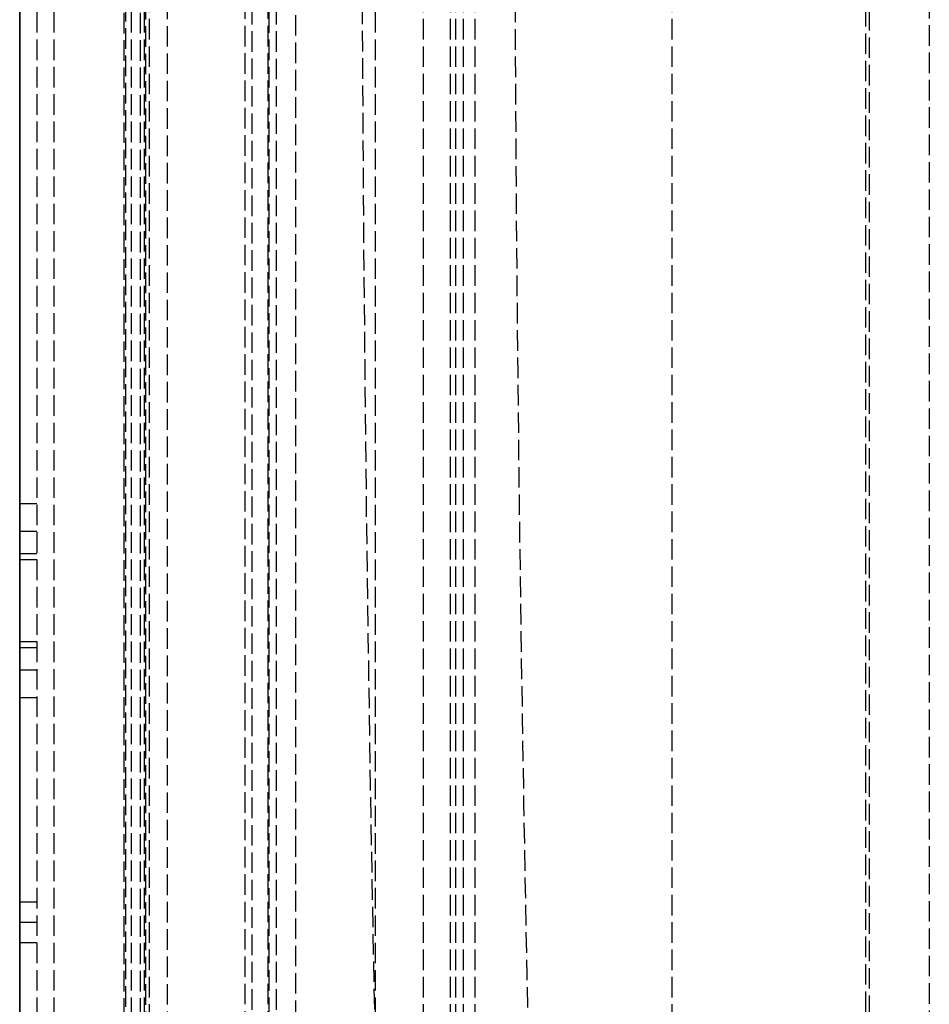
# Model space of a CAD drawing. Header units: millimetres. Extents: x 0 to 388, y -3 to 488.
# Tile 5 of 14: x 0 to 67, y 82 to 153. Entities that reach past the tile are written whole.
import ezdxf

# ---------------------------------------------------------------- set-up
doc = ezdxf.new("R2010")
doc.units = ezdxf.units.MM
doc.header["$LTSCALE"] = 10
doc.linetypes.add('ALLCAD_Strich', pattern=[0.2, 0.15, -0.05])
doc.layers.add('BESCH_KONT_sich_schn_grun_2d', color=10, linetype='Continuous')
doc.layers.add('BESCH_KONT_sich_schn_seit_2d', color=160, linetype='Continuous')

msp = doc.modelspace()

# ---------------------------------------------------------------- linework, layer by layer
at = {"layer": 'BESCH_KONT_sich_schn_grun_2d', "linetype": 'ALLCAD_Strich'}
for p, q in [((8.141, 488), (8.141, 46.442)), ((8.837, 46.442), (8.837, 488)), ((9.1, 488), (9.1, 45.1)), ((9.5, 0), (9.5, 488)), ((26, 488), (26, 0)), ((47.7, 6), (47.7, 432.5)), ((29.513, 0), (29.513, 345.592)), ((31.494, 0), (31.494, 345.592)), ((31.877, 0), (31.877, 345.592)), ((32.45, 40), (32.45, 345.592)), ((33.292, 40), (33.292, 345.592)), ((16.979, 332.6), (16.979, 12.492)), ((18.231, 12.495), (18.231, 332.597)), ((18.756, 332.597), (18.756, 12.495)), ((7.641, 46.442), (7.641, 319)), ((7.641, 46.442), (7.641, 319)), ((7.75, 45.326), (7.75, 319)), ((9.215, 45.463), (9.215, 319)), ((10.796, 45.483), (10.796, 319)), ((16.454, 319), (16.454, 12.492)), ((18.13, 319), (18.13, 14.282)), ((20.2, 14.282), (20.2, 319)), ((0, 23), (0, 310)), ((1.25, 310), (1.25, 23)), ((2.5, 310), (2.5, 23)), ((61.828, 288.443), (61.828, 56.649)), ((62.13, 56.649), (62.13, 288.443)), ((66.5, 287.046), (66.5, 58.046)), ((0, 118.102), (1.25, 118.102)), ((1.25, 116.054), (0, 116.054)), ((0, 114.452), (1.25, 114.452)), ((0, 114), (1.25, 114)), ((0, 108), (1.25, 108)), ((1.25, 107.548), (0, 107.548)), ((0, 105.946), (1.25, 105.946)), ((1.25, 103.898), (0, 103.898)), ((0, 89), (1.25, 89)), ((0, 87.5), (1.25, 87.5)), ((1.25, 86), (0, 86))]:
    msp.add_line(p, q, dxfattribs=at)
msp.add_open_spline([(27.487, 322.602), (24.173, 222.601), (24.173, 122.491), (27.487, 22.49)], degree=3, dxfattribs=at)
msp.add_open_spline([(37.365, 71.264), (36.615, 104.162), (36.2, 138.088), (36.2, 172.543), (36.2, 207), (36.615, 240.928), (37.365, 273.829)], degree=3, knots=[0.00432, 0.00432, 0.00432, 0.00432, 9.876444, 9.876444, 9.876444, 19.749164, 19.749164, 19.749164, 19.749164], dxfattribs=at)
at = {"layer": 'BESCH_KONT_sich_schn_seit_2d'}
for p, q in [((0, 0, 49.5), (0, 488, 49.5)), ((0, 45.483, 69.094), (0, 488, 69.094)), ((0, 488, 51.094), (0, 46.442, 51.094)), ((0, 46.442, 51.598), (0, 488, 51.598)), ((0, 45.326, 64.094), (0, 488, 64.094)), ((0, 45.463, 68.318), (0, 488, 68.318)), ((0, 488, 51.612), (0, 45.1, 51.612)), ((0, 488, 18.344), (0, 0, 18.344)), ((0, 0, 67.372), (0, 488, 67.372)), ((0, 40, 33.982), (0, 433.75, 33.982)), ((0, 40, 58.094), (0, 433.75, 58.094)), ((0, 0, 64.648), (0, 433.75, 64.648)), ((0, 6, 20.844), (0, 432.5, 20.844)), ((0, 332.6, 345.094), (0, 12.492, 345.094)), ((0, 332.6, 344.569), (0, 12.492, 344.569)), ((0, 14.282, 395.023), (0, 330.811, 395.023)), ((0, 81.5, 14), (0, 320.5, 14)), ((0, 314.5, 422.75), (0, 87.5, 422.75)), ((0, 23, 399.5), (0, 310, 399.5)), ((0, 310, 402), (0, 23, 402)), ((0, 23, 400.75), (0, 310, 400.75)), ((0, 310, 393.094), (0, 24.821, 393.094)), ((0, 310, 395.024), (0, 23.046, 395.024)), ((0, 56.649, 393.429), (0, 288.443, 393.429)), ((0, 288.443, 393.544), (0, 56.649, 393.544)), ((0, 287.046, 385.094), (0, 58.046, 385.094)), ((0, 283.898, 377), (0, 118.102, 377)), ((0, 187.692, 1.25), (0, 91.606, 1.25)), ((0, 91.606), (0, 187.692)), ((0, 144.347, 393.5), (0, 144.347, 381.5)), ((0, 144.347, 393.5), (0, 142.347, 393.5)), ((0, 142.347, 381.5), (0, 144.347, 381.5)), ((0, 142.693, 393.5), (0, 142.693, 381.5)), ((0, 142.347, 393.5), (0, 142.347, 381.5)), ((0, 126.35, 399.497), (0, 138.35, 399.497)), ((0, 138.35, 375.503), (0, 126.35, 375.503)), ((0, 138.35, 377.503), (0, 138.35, 375.503)), ((0, 138.35, 377.503), (0, 126.35, 377.503)), ((0, 138.35, 397.497), (0, 138.35, 399.497)), ((0, 126.35, 397.497), (0, 138.35, 397.497)), ((0, 138.35, 377.157), (0, 126.35, 377.157)), ((0, 126.35, 397.843), (0, 138.35, 397.843)), ((0, 126.35, 377.503), (0, 126.35, 375.503)), ((0, 126.35, 397.497), (0, 126.35, 399.497)), ((0, 122.353, 381.5), (0, 120.353, 381.5)), ((0, 122.353, 393.5), (0, 120.353, 393.5)), ((0, 122.353, 381.5), (0, 122.353, 393.5)), ((0, 122.007, 381.5), (0, 122.007, 393.5)), ((0, 120.353, 381.5), (0, 120.353, 393.5)), ((0, 103.898, 377), (0, 118.102, 377)), ((0, 116.054, 378.066), (0, 114.452, 380.354)), ((0, 114, 381.788), (0, 114, 385)), ((0, 108, 385), (0, 108, 381.788)), ((0, 107.548, 380.354), (0, 105.946, 378.066)), ((0, 89, 377), (0, 103.898, 377)), ((0, 91.606, 1.25), (0, 84.25, 1.25)), ((0, 91.606), (0, 91.606, 1.25)), ((0, 81.5), (0, 91.606)), ((0, 87.5, 378.5), (0, 87.5, 391.5)), ((0, 87.5, 391.5), (0, 87.5, 393)), ((0, 87.5, 393), (0, 86, 393)), ((0, 85.5, 390.25), (0, 87.5, 390.25)), ((0, 87.5, 393), (0, 87.5, 393.25)), ((0, 86, 393), (0, 25.5, 393)), ((0, 85.5, 1.25), (0, 85.5, 14)), ((0, 85.5, 1.25), (0, 85.5)), ((0, 85.5, 390.25), (0, 84.25, 390.25)), ((0, 85.5, 14), (0, 85.5, 390.25)), ((0, 85, 420.25), (0, 85, 402)), ((0, 85, 402), (0, 85, 399.5)), ((0, 85, 395.75), (0, 85, 399.5)), ((0, 84.25, 14), (0, 84.25, 1.25)), ((0, 84.25, 36), (0, 84.25, 38)), ((0, 84.25, 38), (0, 84.25, 389.25)), ((0, 84.25, 389.25), (0, 84.25, 390.25)), ((0, 84.25, 36), (0, 84.25, 14)), ((0, 83, 390.25), (0, 84.25, 390.25)), ((0, 84.25, 389.25), (0, 83, 389.25)), ((0, 83, 38), (0, 84.25, 38)), ((0, 84.25, 36), (0, 81.5, 36)), ((0, 83, 390.25), (0, 83, 389.25)), ((0, 83, 389.25), (0, 83, 38)), ((0, 83, 38), (0, 83, 36)), ((0, 83, 36), (0, 83)), ((0, 81.5, 14), (0, 30.5, 14))]:
    msp.add_line(p, q, dxfattribs=at)
at = {"layer": 'BESCH_KONT_sich_schn_seit_2d', "extrusion": (-1, 0, 0)}
for centre, radius, start, end in [((-138.35, 393.5), 5.997, 90, 180), ((-138.35, 381.5), 5.997, 180, 270), ((-138.35, 381.5), 4.343, 180, 270), ((-138.35, 393.5), 4.343, 90, 180), ((-138.35, 381.5), 3.997, 180, 270), ((-138.35, 393.5), 3.997, 90, 180), ((-126.35, 393.5), 5.997, 360, 90), ((-126.35, 381.5), 5.997, 270, 0), ((-126.35, 381.5), 3.997, 270, 360), ((-126.35, 393.5), 3.997, 360, 90), ((-126.35, 381.5), 4.343, 270, 0), ((-126.35, 393.5), 4.343, 360, 90), ((-86, 391.5), 1.5, 90, 180), ((-87.5, 395.75), 2.5, 270, 0)]:
    msp.add_arc(centre, radius, start, end, dxfattribs=at)
at = {"layer": 'BESCH_KONT_sich_schn_seit_2d', "extrusion": (1, 0, 0)}
for centre, radius, start, end in [((118.102, 379.5), 2.5, 215, 270), ((116.5, 381.788), 2.5, 180, 215), ((111, 385), 3, 0, 180), ((105.5, 381.788), 2.5, 325, 360), ((103.898, 379.5), 2.5, 270, 325), ((89, 378.5), 1.5, 180, 270), ((87.5, 420.25), 2.5, 90, 180)]:
    msp.add_arc(centre, radius, start, end, dxfattribs=at)
at = {"layer": 'BESCH_KONT_sich_schn_seit_2d'}
for points, knots in [([(0, 273.85, 28.862), (0, 240.945, 29.063), (0, 207.011, 29.322), (0, 172.549, 29.322), (0, 138.084, 29.322), (0, 104.149, 29.063), (0, 71.242, 28.862)], [0.004319, 0.004319, 0.004319, 0.004319, 9.878332, 9.878332, 9.878332, 19.752941, 19.752941, 19.752941, 19.752941]), ([(0, 71.264, 28.862), (0, 104.162, 29.063), (0, 138.088, 29.322), (0, 172.543, 29.322), (0, 207, 29.322), (0, 240.928, 29.063), (0, 273.829, 28.862)], [0.00432, 0.00432, 0.00432, 0.00432, 9.876444, 9.876444, 9.876444, 19.749164, 19.749164, 19.749164, 19.749164])]:
    msp.add_open_spline(points, degree=3, knots=knots, dxfattribs=at)

doc.saveas('drawing.dxf')
